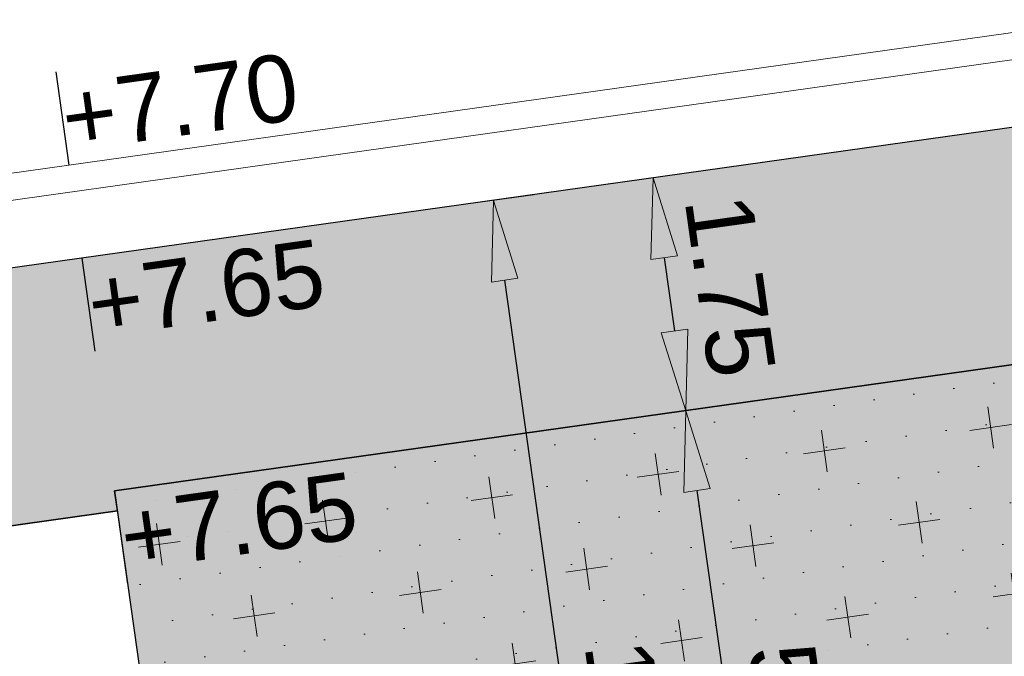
# Model space of a CAD drawing. Extents: x 98477 to 100410, y 398052 to 398969.
# Tile 191 of 256: x 98835.19 to 98842.52, y 398174.76 to 398179.5. Entities that reach past the tile are written whole.
import ezdxf
from ezdxf.enums import TextEntityAlignment as Align

# ---------------------------------------------------------------- set-up
doc = ezdxf.new("R2010")
doc.units = 0
doc.linetypes.add('AL-NUTSTRACE', pattern=[17, 5, -3.5, 0, -3.5, 5])
for name, color, linetype, lineweight in [('N-KO-kantbegrenzing grondwerk', 70, 'Continuous', 25), ('N-KO-kantverharding', 2, 'Continuous', 25), ("N-VH-arcering 'MAT' grijs 251", 251, 'Continuous', 18), ('N-VH-arcering halfverharding', 8, 'Continuous', 9), ('N-VH-arcering printbeton', 8, 'Continuous', 9), ('X-AL-hoogtelijn - Niv 1', 1, 'AL-HOOGTELIJN', 18), ('X-AL-maatvoering VERWERKT', 180, 'Continuous', 18), ('X-AL-nutstrace VERWERKT', 252, 'AL-NUTSTRACE', 18), ('X-AL-planthoogte VERWERKT', 180, 'Continuous', 25)]:
    doc.layers.add(name, color=color, linetype=linetype, lineweight=lineweight)
doc.layers.add('X-AL-contourlijnen', color=30, linetype='Continuous', plot=False)
doc.layers.add('X-AL-hulplijn', color=30, linetype='Continuous', plot=False)
doc.styles.add('CS Annotative', font='arial.ttf')
doc.styles.get("Standard").update_dxf_attribs({"font": 'txt.shx'})
doc.linetypes.add('AL-HOOGTELIJN', pattern='A,10,-1.5,["H",Standard,S=0.9,R=0,X=-0.3,Y=-0.45],-1.5,30', length=43)
doc.dimstyles.new('CS Annotative', dxfattribs={"dimtxt": 2.5, "dimasz": 3, "dimexe": 0.18, "dimexo": 0.0625, "dimgap": 1, "dimtad": 1, "dimzin": 3, "dimdsep": 46, "dimtxsty": 'CS Annotative', "dimblk": 'CS Dimensionpijl', "dimcen": 0, "dimse1": 1, "dimse2": 1, "dimclrd": 256, "dimclre": 256, "dimadec": 0, "dimazin": 0, "dimtm": 1e-09, "dimtfac": 1, "dimtdec": 0, "dimtofl": 0, "dimtmove": 1, "dimatfit": 1, "dimfxl": 1, "dimtfillclr": 256, "dimtolj": 1, "dimtzin": 3, "dimarcsym": 0})

# ---------------------------------------------------------------- blocks, each defined once
blk = doc.blocks.new('*U161')
at = {"layer": 'X-AL-hulplijn', "flags": 128}
blk.add_lwpolyline([(-0.04871058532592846, 0.3465938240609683), (0.04871058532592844, -0.3465938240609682)], dxfattribs=at)
at = {"layer": 'X-AL-planthoogte VERWERKT', "linetype": 'Continuous', "style": 'CS Annotative'}
blk.add_attdef('HOOGTE-RECHTS', text='', height=0.4999999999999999, rotation=172.0000000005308, dxfattribs=at).set_placement((-1.010860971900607e-11, -1.04677717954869e-11), align=Align.MIDDLE_LEFT)
blk = doc.blocks.new('CS Dimensionpijl')
h = blk.add_hatch(color=256)
h.dxf.hatch_style = 1
h.paths.add_polyline_path([(-1, -0.1666666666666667), (0, 0), (-1, 0.1666666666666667)])
at = {"flags": 128}
blk.add_lwpolyline([(0, 0.5), (0, -0.5)], dxfattribs=at)
blk.add_lwpolyline([(-1, -0.1666666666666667), (0, 0), (-1, 0.1666666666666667)], close=True, dxfattribs=at)
blk = doc.blocks.new('*D930')
at = {"layer": 'X-AL-maatvoering VERWERKT', "linetype": 'Continuous', "lineweight": -2, "transparency": 16777216}
blk.add_line((98839.98406629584, 398177.7277790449), (98840.06061150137, 398177.1831316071), dxfattribs=at)
at = {"layer": 'X-AL-maatvoering VERWERKT', "lineweight": -2, "transparency": 16777216, "xscale": 0.6000000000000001, "yscale": 0.6000000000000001, "zscale": 0.6000000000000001}
for p, rotation in [((98839.90056243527, 398178.3219398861), 97.99999999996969), ((98840.14411536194, 398176.5889707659), 277.9999999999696)]:
    blk.add_blockref('CS Dimensionpijl', p, dxfattribs=dict(at, rotation=rotation))
at = {"layer": 'X-AL-maatvoering VERWERKT', "color": 0, "transparency": 16777216, "insert": (98840.47319457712, 398177.5188189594), "char_height": 0.5, "attachment_point": 5, "rotation": 277.9999999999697, "style": 'CS Annotative'}
blk.add_mtext('\\A1;1.75', dxfattribs=at)
blk = doc.blocks.new('*D931')
at = {"layer": 'X-AL-maatvoering VERWERKT', "linetype": 'Continuous', "lineweight": -2, "transparency": 16777216}
blk.add_line((98840.22761922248, 398175.9948099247), (98840.75647700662, 398172.23179126), dxfattribs=at)
at = {"layer": 'X-AL-maatvoering VERWERKT', "lineweight": -2, "transparency": 16777216, "xscale": 0.6000000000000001, "yscale": 0.6000000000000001, "zscale": 0.6000000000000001}
for p, rotation in [((98840.14411536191, 398176.5889707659), 97.99999999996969), ((98840.8399808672, 398171.6376304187), 277.9999999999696)]:
    blk.add_blockref('CS Dimensionpijl', p, dxfattribs=dict(at, rotation=rotation))
at = {"layer": 'X-AL-maatvoering VERWERKT', "color": 0, "transparency": 16777216, "insert": (98840.94290379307, 398174.1766642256), "char_height": 0.5, "attachment_point": 5, "rotation": 277.9999999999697, "style": 'CS Annotative'}
blk.add_mtext('\\A1;5.00', dxfattribs=at)
blk = doc.blocks.new('*D1140')
at = {"layer": 'X-AL-maatvoering VERWERKT', "linetype": 'Continuous', "lineweight": -2, "transparency": 16777216}
blk.add_line((98838.79574461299, 398177.5607713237), (98840.85550650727, 398162.9048039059), dxfattribs=at)
at = {"layer": 'X-AL-maatvoering VERWERKT', "lineweight": -2, "transparency": 16777216, "xscale": 0.6000000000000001, "yscale": 0.6000000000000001, "zscale": 0.6000000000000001}
for p, rotation in [((98838.71224075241, 398178.1549321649), 98.00000000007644), ((98840.93901036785, 398162.3106430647), 278.0000000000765)]:
    blk.add_blockref('CS Dimensionpijl', p, dxfattribs=dict(at, rotation=rotation))
at = {"layer": 'X-AL-maatvoering VERWERKT', "color": 0, "transparency": 16777216, "insert": (98839.75458211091, 398174.0096565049), "char_height": 0.5, "attachment_point": 5, "rotation": 278.0000000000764, "style": 'CS Annotative'}
blk.add_mtext('\\A1;16.00', dxfattribs=at)

msp = doc.modelspace()

# ---------------------------------------------------------------- hatches: boundary and pattern name
at = {"layer": "N-VH-arcering 'MAT' grijs 251"}
h = msp.add_hatch(color=256, dxfattribs=at)
h.dxf.hatch_style = 1
edge = h.paths.add_edge_path()
edge.add_line((98801.70985258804, 398275.5025756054), (98759.07881222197, 398269.5111736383))
edge.add_arc((98758.55691309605, 398273.2246788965), 3.749999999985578, 188.0000000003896, 277.9999999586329, ccw=False)
edge.add_line((98754.84340783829, 398272.7027797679), (98754.7320693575, 398273.4949942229))
edge.add_arc((98759.43584268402, 398274.1560664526), 4.75000000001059, 98.00000000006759, 188.0000000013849, ccw=False)
edge.add_line((98758.77477045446, 398278.859839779), (98802.64364589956, 398285.0252081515))
edge.add_arc((98800.79960231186, 398298.1462600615), 13.24999999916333, 278.0000000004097, 315.3695932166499)
edge.add_arc((98814.32101528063, 398284.7981743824), 5.750000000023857, 97.99999999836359, 135.3695932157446, ccw=False)
edge.add_line((98813.52076995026, 398290.4922157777), (98817.94515990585, 398291.114023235))
edge.add_arc((98818.74540523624, 398285.4199818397), 5.750000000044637, 8.00000000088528, 97.99999999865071, ccw=False)
edge.add_line((98824.43944663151, 398286.2202271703), (98832.12180180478, 398231.5574297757))
edge.add_arc((98824.4472242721, 398230.4788382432), 7.74999999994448, -36.90337989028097, 8.000000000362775, ccw=False)
edge.add_line((98830.64450586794, 398225.8252159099), (98822.02531955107, 398214.3469478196))
edge.add_arc((98828.62242576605, 398209.3930917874), 8.249999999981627, 143.0966201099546, 188.000000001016)
edge.add_line((98820.45271419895, 398208.2449137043), (98820.95212056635, 398204.6914527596))
edge.add_line((98820.95212056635, 398204.6914527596), (98824.98814049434, 398175.9736787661))
edge.add_line((98824.98814049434, 398175.9736787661), (98826.34507822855, 398166.3185650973))
edge.add_arc((98829.56344945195, 398166.7708776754), 3.249999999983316, 187.9999999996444, 277.9999999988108)
edge.add_line((98830.01576203, 398163.552506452), (98845.49611657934, 398165.7281284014))
edge.add_line((98845.49611657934, 398165.7281284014), (98850.05134969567, 398166.3683246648))
edge.add_line((98850.05134969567, 398166.3683246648), (98871.26042709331, 398169.349066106))
edge.add_line((98871.26042709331, 398169.349066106), (98879.77673248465, 398170.5459547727))
edge.add_line((98879.77673248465, 398170.5459547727), (98895.91810200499, 398172.8144763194))
edge.add_line((98895.91810200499, 398172.8144763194), (98895.01347684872, 398179.2512187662))
edge.add_line((98895.01347684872, 398179.2512187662), (98835.84495974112, 398170.9356259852))
edge.add_arc((98835.18388751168, 398175.6393993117), 4.749999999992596, 188.0000000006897, 277.9999999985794, ccw=False)
edge.add_line((98830.48011418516, 398174.9783270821), (98825.97718274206, 398207.0183491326))
edge.add_arc((98833.65176027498, 398208.096940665), 7.750000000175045, 143.0966201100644, 188.0000000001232, ccw=False)
edge.add_line((98827.4544786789, 398212.7505629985), (98836.07366499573, 398224.2288310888))
edge.add_arc((98829.47655878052, 398229.1826871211), 8.250000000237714, 323.096620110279, 367.9999999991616)
edge.add_line((98837.64627034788, 398230.3308652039), (98837.34238794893, 398232.4931008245))
edge.add_line((98837.34238794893, 398232.4931008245), (98837.34238780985, 398232.493100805))
edge.add_line((98837.34238780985, 398232.493100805), (98829.68786739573, 398286.9578446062))
edge.add_arc((98835.38190879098, 398287.7580899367), 5.749999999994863, 97.99999999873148, 188.0000000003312, ccw=False)
edge.add_line((98834.58166346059, 398293.452131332), (98882.50500414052, 398300.1873176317))
edge.add_arc((98883.61838894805, 398292.2651730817), 8.000000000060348, 11.632034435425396, 97.9999999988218, ccw=False)
edge.add_line((98891.45409032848, 398293.8781776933), (98890.9995, 398296.0865))
edge.add_line((98890.9995, 398296.0865), (98889.023, 398305.688))
edge.add_line((98889.023, 398305.688), (98888.557, 398307.974))
edge.add_line((98888.557, 398307.974), (98887.38477368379, 398314.7597044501))
edge.add_arc((98879.50153614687, 398313.3978799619), 8.00000000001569, -82.00000000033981, 9.801079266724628, ccw=False)
edge.add_line((98880.6149209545, 398305.475735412), (98872.94460748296, 398304.3977431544))
edge.add_arc((98872.42270835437, 398308.1112484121), 3.749999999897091, 189.4265010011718, 278.00000000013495, ccw=False)
edge.add_arc((92946.7354543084, 397324.3039467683), 6003.049999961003, 9.42650100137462, 10.61166010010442)
edge.add_line((98847.1206531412, 398429.7738954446), (98842.31285519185, 398429.0982035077))
edge.add_arc((92946.7354539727, 397324.3039467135), 5998.200000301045, 9.428546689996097, 10.613773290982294, ccw=False)
edge.add_arc((98860.08948650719, 398306.4687901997), 3.840166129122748, -81.43407539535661, 6.657381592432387, ccw=False)
edge.add_line((98860.66146879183, 398302.6714605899), (98847.18483033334, 398300.7774425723))
edge.add_line((98847.18483033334, 398300.7774425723), (98842.62959721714, 398300.1372463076))
edge.add_line((98842.62959721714, 398300.1372463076), (98820.15051205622, 398296.9780169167))
edge.add_arc((98819.35026672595, 398302.672058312), 5.749999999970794, 187.9999999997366, 277.99999999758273, ccw=False)
edge.add_line((98813.65622533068, 398301.8718129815), (98812.30624625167, 398311.4774132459))
edge.add_line((98812.30624625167, 398311.4774132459), (98811.1093575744, 398319.9937186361))
edge.add_line((98811.1093575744, 398319.9937186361), (98809.24443803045, 398333.2633107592))
edge.add_line((98809.24443803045, 398333.2633107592), (98808.67382831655, 398337.3234098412))
edge.add_line((98808.67382831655, 398337.3234098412), (98807.71353391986, 398344.1562595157))
edge.add_line((98807.71353391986, 398344.1562595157), (98807.70657526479, 398344.2057729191))
edge.add_line((98807.70657526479, 398344.2057729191), (98811.66764753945, 398344.7624653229))
edge.add_line((98811.66764753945, 398344.7624653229), (98829.49247277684, 398347.2675811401))
edge.add_line((98829.49247277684, 398347.2675811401), (98831.96814294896, 398347.6155138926))
edge.add_line((98831.96814294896, 398347.6155138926), (98831.06351779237, 398354.0522563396))
edge.add_line((98831.06351779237, 398354.0522563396), (98828.58784762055, 398353.704323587))
edge.add_line((98828.58784762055, 398353.704323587), (98810.76302238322, 398351.1992077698))
edge.add_line((98810.76302238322, 398351.1992077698), (98806.80195010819, 398350.6425153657))
edge.add_line((98806.80195010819, 398350.6425153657), (98806.79499145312, 398350.6920287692))
edge.add_line((98806.79499145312, 398350.6920287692), (98805.14616655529, 398362.4240275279))
edge.add_line((98805.14616655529, 398362.4240275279), (98805.04836903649, 398363.119893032))
edge.add_line((98805.04836903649, 398363.119893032), (98803.99065346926, 398370.6459303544))
edge.add_line((98803.99065346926, 398370.6459303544), (98802.48758397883, 398381.3408254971))
edge.add_line((98802.48758397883, 398381.3408254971), (98801.4298684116, 398388.8668628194))
edge.add_line((98801.4298684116, 398388.8668628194), (98799.92679892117, 398399.561757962))
edge.add_line((98799.92679892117, 398399.561757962), (98798.86908335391, 398407.0877952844))
edge.add_line((98798.86908335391, 398407.0877952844), (98797.36601386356, 398417.7826904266))
edge.add_line((98797.36601386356, 398417.7826904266), (98796.79540414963, 398421.8427895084))
edge.add_line((98796.79540414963, 398421.8427895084), (98795.88382033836, 398428.3290453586))
edge.add_line((98795.88382033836, 398428.3290453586), (98795.87686168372, 398428.3785587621))
edge.add_line((98795.87686168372, 398428.3785587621), (98799.83793395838, 398428.9352511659))
edge.add_line((98799.83793395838, 398428.9352511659), (98817.66275919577, 398431.4403669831))
edge.add_line((98817.66275919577, 398431.4403669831), (98820.13842936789, 398431.7882997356))
edge.add_line((98820.13842936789, 398431.7882997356), (98819.2338042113, 398438.2250421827))
edge.add_line((98819.2338042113, 398438.2250421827), (98816.75813403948, 398437.87710943))
edge.add_line((98816.75813403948, 398437.87710943), (98798.93330880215, 398435.3719936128))
edge.add_line((98798.93330880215, 398435.3719936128), (98794.9722365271, 398434.8153012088))
edge.add_line((98794.9722365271, 398434.8153012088), (98794.96527787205, 398434.8648146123))
edge.add_line((98794.96527787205, 398434.8648146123), (98793.37870452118, 398446.1538705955))
edge.add_line((98793.37870452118, 398446.1538705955), (98792.73850825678, 398450.7091037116))
edge.add_line((98792.73850825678, 398450.7091037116), (98789.33816684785, 398474.9037900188))
edge.add_line((98789.33816684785, 398474.9037900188), (98783.89169246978, 398474.1383379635))
edge.add_line((98783.89169246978, 398474.1383379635), (98786.76317609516, 398453.7066703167))
edge.add_arc((98782.05940276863, 398453.0455980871), 4.750000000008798, -82.0000000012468, 7.999999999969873, ccw=False)
edge.add_line((98782.72047499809, 398448.3418247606), (98773.11487473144, 398446.9918456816))
edge.add_line((98773.11487473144, 398446.9918456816), (98764.5985693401, 398445.7949570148))
edge.add_line((98764.5985693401, 398445.7949570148), (98743.40683266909, 398442.8166526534))
edge.add_line((98743.40683266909, 398442.8166526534), (98734.89052727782, 398441.6197639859))
edge.add_line((98734.89052727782, 398441.6197639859), (98611.80020633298, 398424.3205475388))
edge.add_line((98611.80020633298, 398424.3205475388), (98607.65702311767, 398453.8008279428))
edge.add_arc((98611.6373665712, 398454.1216500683), 3.993251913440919, 101.39182936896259, 184.6081706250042, ccw=False)
edge.add_line((98610.84862924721, 398458.0362323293), (98611.83889731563, 398458.1754054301))
edge.add_line((98611.83889731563, 398458.1754054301), (98639.5664032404, 398462.0722522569))
edge.add_line((98639.5664032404, 398462.0722522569), (98641.54693937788, 398462.3505984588))
edge.add_line((98641.54693937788, 398462.3505984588), (98659.37176461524, 398464.8557142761))
edge.add_line((98659.37176461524, 398464.8557142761), (98661.84743478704, 398465.2036470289))
edge.add_line((98661.84743478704, 398465.2036470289), (98660.94280963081, 398471.6403894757))
edge.add_line((98660.94280963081, 398471.6403894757), (98649.90132066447, 398470.0886093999))
edge.add_line((98649.90132066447, 398470.0886093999), (98624.64948491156, 398466.5396953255))
edge.add_line((98624.64948491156, 398466.5396953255), (98622.66894877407, 398466.2613491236))
edge.add_line((98622.66894877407, 398466.2613491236), (98604.84412353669, 398463.7562333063))
edge.add_line((98604.84412353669, 398463.7562333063), (98602.86358739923, 398463.4778871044))
edge.add_line((98602.86358739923, 398463.4778871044), (98594.9414428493, 398462.3645022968))
edge.add_line((98594.9414428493, 398462.3645022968), (98576.27488975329, 398459.7410893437))
edge.add_line((98576.27488975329, 398459.7410893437), (98577.17951490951, 398453.3043468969))
edge.add_line((98577.17951490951, 398453.3043468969), (98578.1697829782, 398453.4435199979))
edge.add_line((98578.1697829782, 398453.4435199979), (98598.47059208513, 398456.2943364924))
edge.add_arc((98598.79151287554, 398452.3139562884), 3.993296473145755, 11.424909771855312, 94.60953932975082, ccw=False)
edge.add_line((98602.70568277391, 398453.1049624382), (98606.84886598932, 398423.6246820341))
edge.add_line((98606.84886598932, 398423.6246820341), (98548.81915716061, 398415.4691383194))
edge.add_arc((98548.15808493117, 398420.172911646), 4.750000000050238, 188.0000000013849, 277.99999999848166, ccw=False)
edge.add_line((98543.45431160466, 398419.5118394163), (98539.76818545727, 398445.7399897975))
edge.add_line((98539.76818545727, 398445.7399897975), (98538.97597100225, 398445.6286513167))
edge.add_line((98538.97597100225, 398445.6286513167), (98538.73241807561, 398447.361620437))
edge.add_line((98538.73241807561, 398447.361620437), (98534.77134580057, 398446.8049280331))
edge.add_line((98534.77134580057, 398446.8049280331), (98536.52992450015, 398434.2919904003))
edge.add_line((98536.52992450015, 398434.2919904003), (98537.17012076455, 398429.7367572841))
edge.add_line((98537.17012076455, 398429.7367572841), (98538.39484405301, 398421.0223982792))
edge.add_line((98538.39484405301, 398421.0223982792), (98539.03504031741, 398416.467165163))
edge.add_line((98539.03504031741, 398416.467165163), (98541.02521566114, 398402.30633178))
edge.add_line((98541.02521566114, 398402.30633178), (98541.66541192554, 398397.7510986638))
edge.add_line((98541.66541192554, 398397.7510986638), (98543.65558726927, 398383.5902652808))
edge.add_line((98543.65558726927, 398383.5902652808), (98544.29578353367, 398379.0350321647))
edge.add_line((98544.29578353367, 398379.0350321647), (98545.60401068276, 398369.7265123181))
edge.add_arc((98543.87104156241, 398369.4829593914), 1.750000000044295, -82.00000000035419, 7.99999999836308, ccw=False)
edge.add_line((98544.11459448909, 398367.7499902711), (98522.47723718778, 398364.7090580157))
edge.add_line((98522.47723718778, 398364.7090580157), (98523.21485462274, 398359.4606372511))
edge.add_line((98523.21485462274, 398359.4606372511), (98545.05026553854, 398362.5294041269))
edge.add_line((98545.05026553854, 398362.5294041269), (98549.60549865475, 398363.1696003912))
edge.add_line((98549.60549865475, 398363.1696003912), (98564.16243926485, 398365.2154449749))
edge.add_arc((98564.82351149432, 398360.5116716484), 4.749999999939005, 8.000000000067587, 97.99999999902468, ccw=False)
edge.add_line((98569.5272848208, 398361.172743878), (98576.49985717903, 398311.5603136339))
edge.add_arc((98571.7960838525, 398310.8992414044), 4.749999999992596, -82.0000000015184, 7.999999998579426, ccw=False)
edge.add_line((98572.45715608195, 398306.1954680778), (98563.84182388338, 398304.9846620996))
edge.add_line((98563.84182388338, 398304.9846620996), (98559.28659076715, 398304.3444658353))
edge.add_line((98559.28659076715, 398304.3444658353), (98541.0161448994, 398301.7767221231))
edge.add_line((98541.0161448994, 398301.7767221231), (98541.7537623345, 398296.5283013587))
edge.add_line((98541.7537623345, 398296.5283013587), (98553.88454617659, 398298.2331718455))
edge.add_arc((98554.12809910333, 398296.5002027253), 1.749999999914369, 7.999999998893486, 98.0000000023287, ccw=False)
edge.add_line((98555.86106822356, 398296.7437556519), (98557.35022040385, 398286.1478873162))
edge.add_line((98557.35022040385, 398286.1478873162), (98557.99041666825, 398281.5926542))
edge.add_line((98557.99041666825, 398281.5926542), (98560.13368242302, 398266.3425259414))
edge.add_line((98560.13368242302, 398266.3425259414), (98560.77387868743, 398261.7872928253))
edge.add_line((98560.77387868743, 398261.7872928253), (98562.9171444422, 398246.5371645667))
edge.add_line((98562.9171444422, 398246.5371645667), (98563.5573407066, 398241.9819314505))
edge.add_line((98563.5573407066, 398241.9819314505), (98565.70060646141, 398226.7318031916))
edge.add_line((98565.70060646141, 398226.7318031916), (98566.34080272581, 398222.1765700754))
edge.add_line((98566.34080272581, 398222.1765700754), (98567.56552601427, 398213.4622110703))
edge.add_line((98567.56552601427, 398213.4622110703), (98568.20572227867, 398208.9069779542))
edge.add_line((98568.20572227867, 398208.9069779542), (98576.53105717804, 398149.6691420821))
edge.add_line((98576.53105717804, 398149.6691420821), (98576.55610833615, 398149.4908938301))
edge.add_line((98576.55610833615, 398149.4908938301), (98535.4599834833, 398143.7152101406))
edge.add_line((98535.4599834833, 398143.7152101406), (98536.3465161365, 398137.4072025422))
edge.add_line((98536.3465161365, 398137.4072025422), (98537.33678420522, 398137.5463756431))
edge.add_line((98537.33678420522, 398137.5463756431), (98577.44264098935, 398143.1828862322))
edge.add_line((98577.44264098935, 398143.1828862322), (98578.76478544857, 398133.7753395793))
edge.add_line((98578.76478544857, 398133.7753395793), (98538.65892866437, 398128.1388289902))
edge.add_line((98538.65892866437, 398128.1388289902), (98537.66866059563, 398127.9996558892))
edge.add_line((98537.66866059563, 398127.9996558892), (98538.57328575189, 398121.5629134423))
edge.add_line((98538.57328575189, 398121.5629134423), (98579.66941060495, 398127.3385971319))
edge.add_line((98579.66941060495, 398127.3385971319), (98579.67636925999, 398127.2890837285))
edge.add_line((98579.67636925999, 398127.2890837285), (98580.7660946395, 398119.5352847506))
edge.add_line((98580.7660946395, 398119.5352847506), (98582.57534495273, 398106.6617998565))
edge.add_line((98582.57534495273, 398106.6617998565), (98583.06245080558, 398103.1958616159))
edge.add_line((98583.06245080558, 398103.1958616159), (98584.87170111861, 398090.3223767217))
edge.add_line((98584.87170111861, 398090.3223767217), (98585.35880697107, 398086.8564384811))
edge.add_line((98585.35880697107, 398086.8564384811), (98587.16805728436, 398073.9829535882))
edge.add_line((98587.16805728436, 398073.9829535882), (98588.14928671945, 398067.0011433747))
edge.add_arc((98585.92118356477, 398066.6880038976), 2.249999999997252, -71.05267843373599, 7.999999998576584, ccw=False)
edge.add_line((98586.6517556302, 398064.5599145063), (98587.08769329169, 398064.7095716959))
edge.add_line((98587.08769329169, 398064.7095716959), (98595.76511800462, 398067.6885274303))
edge.add_line((98595.76511800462, 398067.6885274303), (98596.09256923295, 398067.8009412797))
edge.add_arc((98595.36199716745, 398069.9290306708), 2.249999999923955, 187.9999999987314, 288.947321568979, ccw=False)
edge.add_line((98593.13389401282, 398069.6158911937), (98582.46560133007, 398145.5247379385))
edge.add_arc((98587.16937465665, 398146.1858101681), 4.750000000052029, 98.00000000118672, 187.9999999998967, ccw=False)
edge.add_line((98586.50830242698, 398150.8895834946), (98609.06670264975, 398154.0599598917))
edge.add_line((98609.06670264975, 398154.0599598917), (98621.30783352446, 398156.2004915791))
edge.add_line((98621.30783352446, 398156.2004915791), (98618.71337939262, 398174.6609919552))
edge.add_line((98618.71337939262, 398174.6609919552), (98600.88855415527, 398172.155876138))
edge.add_line((98600.88855415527, 398172.155876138), (98602.70587460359, 398159.2249692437))
edge.add_line((98602.70587460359, 398159.2249692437), (98585.67326382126, 398156.8311919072))
edge.add_arc((98585.08617653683, 398161.633146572), 4.837710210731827, 189.0296070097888, 276.97039299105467, ccw=False)
edge.add_line((98580.30841826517, 398160.8738930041), (98573.6350680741, 398208.3572469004))
edge.add_line((98573.6350680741, 398208.3572469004), (98572.71652560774, 398214.8930161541))
edge.add_line((98572.71652560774, 398214.8930161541), (98570.01656744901, 398234.1042166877))
edge.add_line((98570.01656744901, 398234.1042166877), (98569.09802498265, 398240.6399859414))
edge.add_line((98569.09802498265, 398240.6399859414), (98568.63179509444, 398243.9573839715))
edge.add_line((98568.63179509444, 398243.9573839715), (98568.16556520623, 398247.2747820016))
edge.add_arc((98572.86933853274, 398247.9358542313), 4.74999999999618, 98.00000000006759, 188.0000000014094, ccw=False)
edge.add_line((98572.20826630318, 398252.6396275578), (98597.85620928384, 398256.2442108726))
edge.add_line((98597.85620928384, 398256.2442108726), (98604.39197853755, 398257.1627533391))
edge.add_line((98604.39197853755, 398257.1627533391), (98619.64210679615, 398259.3060190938))
edge.add_line((98619.64210679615, 398259.3060190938), (98626.17787604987, 398260.2245615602))
edge.add_line((98626.17787604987, 398260.2245615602), (98639.44746817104, 398262.089481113))
edge.add_line((98639.44746817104, 398262.089481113), (98639.4969815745, 398262.096439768))
edge.add_line((98639.4969815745, 398262.096439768), (98640.05367397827, 398258.1353674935))
edge.add_line((98640.05367397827, 398258.1353674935), (98641.8629242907, 398245.2618825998))
edge.add_line((98641.8629242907, 398245.2618825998), (98642.14127049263, 398243.2813464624))
edge.add_line((98642.14127049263, 398243.2813464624), (98643.25465530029, 398235.3592019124))
edge.add_line((98643.25465530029, 398235.3592019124), (98644.5767997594, 398225.9516552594))
edge.add_line((98644.5767997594, 398225.9516552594), (98646.03811731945, 398215.5538405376))
edge.add_line((98646.03811731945, 398215.5538405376), (98646.38605007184, 398213.0781703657))
edge.add_line((98646.38605007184, 398213.0781703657), (98652.82279251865, 398213.9827955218))
edge.add_line((98652.82279251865, 398213.9827955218), (98652.47485976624, 398216.4584656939))
edge.add_line((98652.47485976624, 398216.4584656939), (98651.70940771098, 398221.904940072))
edge.add_line((98651.70940771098, 398221.904940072), (98651.43106150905, 398223.8854762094))
edge.add_line((98651.43106150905, 398223.8854762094), (98649.62181119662, 398236.758961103))
edge.add_line((98649.62181119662, 398236.758961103), (98649.34346499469, 398238.7394972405))
edge.add_line((98649.34346499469, 398238.7394972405), (98646.49041642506, 398259.0399926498))
edge.add_line((98646.49041642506, 398259.0399926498), (98645.93372402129, 398263.0010649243))
edge.add_line((98645.93372402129, 398263.0010649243), (98645.98323742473, 398263.0080235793))
edge.add_line((98645.98323742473, 398263.0080235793), (98654.39783815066, 398264.1906185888))
edge.add_line((98654.39783815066, 398264.1906185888), (98722.62535253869, 398273.7793704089))
edge.add_line((98722.62535253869, 398273.7793704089), (98731.14165792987, 398274.9762590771))
edge.add_line((98731.14165792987, 398274.9762590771), (98743.97026282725, 398276.7792019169))
edge.add_arc((98744.55735011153, 398271.9772472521), 4.837710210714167, 9.02960700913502, 96.9703929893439, ccw=False)
edge.add_line((98749.33510838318, 398272.73650082), (98750.7268393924, 398262.8338201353))
edge.add_line((98750.7268393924, 398262.8338201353), (98752.41029510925, 398263.0704144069))
edge.add_line((98752.41029510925, 398263.0704144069), (98756.96552822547, 398263.7106106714))
edge.add_line((98756.96552822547, 398263.7106106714), (98772.21565648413, 398265.8538764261))
edge.add_line((98772.21565648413, 398265.8538764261), (98776.77088960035, 398266.4940726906))
edge.add_line((98776.77088960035, 398266.4940726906), (98795.98209013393, 398269.1940308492))
edge.add_line((98795.98209013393, 398269.1940308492), (98800.53732325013, 398269.8342271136))
edge.add_line((98800.53732325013, 398269.8342271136), (98802.46834598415, 398270.1056146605))
edge.add_line((98802.46834598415, 398270.1056146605), (98801.70985258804, 398275.5025756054))
edge = h.paths.add_edge_path(flags=16)
edge.add_line((98744.0622075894, 398333.4636472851), (98751.98435213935, 398334.5770320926))
edge.add_line((98751.98435213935, 398334.5770320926), (98753.96600319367, 398334.8555349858))
edge.add_line((98753.96600319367, 398334.8555349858), (98764.36270300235, 398336.316695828))
edge.add_line((98764.36270300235, 398336.316695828), (98764.36270299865, 398336.3166958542))
edge.add_line((98764.36270299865, 398336.3166958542), (98766.34323913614, 398336.5950420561))
edge.add_line((98766.34323913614, 398336.5950420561), (98774.26538368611, 398337.7084268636))
edge.add_line((98774.26538368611, 398337.7084268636), (98774.24729118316, 398337.8371617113))
edge.add_line((98774.24729118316, 398337.8371617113), (98802.48973650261, 398341.8063785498))
edge.add_line((98802.48973650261, 398341.8063785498), (98803.0185942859, 398338.0433598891))
edge.add_line((98803.0185942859, 398338.0433598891), (98808.47417984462, 398299.2248515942))
edge.add_arc((98800.79960231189, 398298.1462600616), 7.750000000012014, -82.00000000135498, 8.000000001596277, ccw=False)
edge.add_line((98801.87819384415, 398290.4716825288), (98771.96746476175, 398286.2680036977))
edge.add_line((98771.96746476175, 398286.2680036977), (98767.41223164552, 398285.6278074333))
edge.add_line((98767.41223164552, 398285.6278074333), (98755.13290759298, 398283.9020609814))
edge.add_line((98755.13290759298, 398283.9020609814), (98746.61660220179, 398282.7051723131))
edge.add_line((98746.61660220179, 398282.7051723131), (98730.37620587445, 398280.4227334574))
edge.add_line((98730.37620587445, 398280.4227334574), (98721.85990048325, 398279.2258447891))
edge.add_line((98721.85990048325, 398279.2258447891), (98654.3282516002, 398269.7348904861))
edge.add_arc((98653.66717937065, 398274.4386638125), 4.749999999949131, 187.9999999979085, 277.9999999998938, ccw=False)
edge.add_line((98648.96340604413, 398273.7775915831), (98644.1340994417, 398308.1398935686))
edge.add_line((98644.1340994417, 398308.1398935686), (98642.93721077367, 398316.6561989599))
edge.add_line((98642.93721077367, 398316.6561989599), (98640.29988051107, 398335.4217788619))
edge.add_line((98640.29988051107, 398335.4217788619), (98638.12129075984, 398335.1155980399))
edge.add_line((98638.12129075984, 398335.1155980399), (98637.23004949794, 398334.990342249))
edge.add_line((98637.23004949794, 398334.990342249), (98635.05145974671, 398334.6841614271))
edge.add_line((98635.05145974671, 398334.6841614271), (98635.74036659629, 398329.7823344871))
edge.add_line((98635.74036659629, 398329.7823344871), (98636.93725526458, 398321.266029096))
edge.add_line((98636.93725526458, 398321.266029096), (98638.384655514, 398310.967241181))
edge.add_line((98638.384655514, 398310.967241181), (98639.02485177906, 398306.4120080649))
edge.add_line((98639.02485177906, 398306.4120080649), (98641.16811753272, 398291.1618798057))
edge.add_line((98641.16811753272, 398291.1618798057), (98642.36500620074, 398282.6455744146))
edge.add_line((98642.36500620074, 398282.6455744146), (98643.71498527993, 398273.0399741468))
edge.add_arc((98639.01121195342, 398272.3789019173), 4.749999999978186, -82.00000000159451, 7.999999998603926, ccw=False)
edge.add_line((98639.67228418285, 398267.6751285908), (98619.32227537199, 398264.8151213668))
edge.add_line((98619.32227537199, 398264.8151213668), (98614.27190822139, 398264.1053385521))
edge.add_line((98614.27190822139, 398264.1053385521), (98593.92189940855, 398261.2453313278))
edge.add_arc((98593.26082717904, 398265.9491046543), 4.750000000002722, 188.0000000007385, 277.9999999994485, ccw=False)
edge.add_line((98588.55705385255, 398265.2880324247), (98581.77932383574, 398313.5140873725))
edge.add_line((98581.77932383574, 398313.5140873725), (98580.58243516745, 398322.0303927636))
edge.add_line((98580.58243516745, 398322.0303927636), (98575.23122943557, 398360.1062000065))
edge.add_line((98575.23122943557, 398360.1062000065), (98574.59103317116, 398364.6614331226))
edge.add_line((98574.59103317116, 398364.6614331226), (98572.66348572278, 398378.3766458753))
edge.add_line((98572.66348572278, 398378.3766458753), (98571.18825085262, 398388.8734874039))
edge.add_line((98571.18825085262, 398388.8734874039), (98568.51612731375, 398407.8866343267))
edge.add_arc((98573.21990064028, 398408.5477065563), 4.750000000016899, 97.9999999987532, 188.0000000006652, ccw=False)
edge.add_line((98572.55882841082, 398413.2514798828), (98607.11918401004, 398418.1086211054))
edge.add_line((98607.11918401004, 398418.1086211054), (98607.61431804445, 398418.1782076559))
edge.add_line((98607.61431804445, 398418.1782076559), (98611.58353488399, 398389.9357623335))
edge.add_line((98611.58353488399, 398389.9357623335), (98611.454800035, 398389.9176698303))
edge.add_line((98611.454800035, 398389.9176698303), (98613.2640503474, 398377.0441849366))
edge.add_line((98613.2640503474, 398377.0441849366), (98613.33363689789, 398376.5490509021))
edge.add_line((98613.33363689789, 398376.5490509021), (98626.20712179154, 398378.3583012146))
edge.add_line((98626.20712179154, 398378.3583012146), (98628.18765792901, 398378.6366474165))
edge.add_line((98628.18765792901, 398378.6366474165), (98636.10980247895, 398379.7500322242))
edge.add_line((98636.10980247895, 398379.7500322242), (98648.36932117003, 398381.4729952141))
edge.add_line((98648.36932117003, 398381.4729952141), (98647.4646960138, 398387.9097376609))
edge.add_line((98647.4646960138, 398387.9097376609), (98634.59121112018, 398386.1004873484))
edge.add_line((98634.59121112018, 398386.1004873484), (98632.49184281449, 398385.8054403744))
edge.add_line((98632.49184281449, 398385.8054403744), (98619.73719008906, 398384.0128908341))
edge.add_line((98619.73719008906, 398384.0128908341), (98617.50908693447, 398383.6997513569))
edge.add_line((98617.50908693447, 398383.6997513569), (98612.56565838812, 398418.8740731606))
edge.add_line((98612.56565838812, 398418.8740731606), (98613.06079242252, 398418.943659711))
edge.add_line((98613.06079242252, 398418.943659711), (98667.57504960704, 398426.6051389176))
edge.add_line((98667.57504960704, 398426.6051389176), (98722.08930679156, 398434.2666181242))
edge.add_line((98722.08930679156, 398434.2666181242), (98726.14940587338, 398434.8372278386))
edge.add_line((98726.14940587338, 398434.8372278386), (98759.42241298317, 398439.51344403))
edge.add_line((98759.42241298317, 398439.51344403), (98763.48251206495, 398440.084053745))
edge.add_line((98763.48251206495, 398440.084053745), (98783.48592705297, 398442.8953503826))
edge.add_arc((98784.14699928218, 398438.191577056), 4.750000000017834, 8.000000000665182, 97.99999999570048, ccw=False)
edge.add_line((98788.85077260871, 398438.8526492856), (98795.6145853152, 398390.7256211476))
edge.add_arc((98790.91081198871, 398390.064548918), 4.749999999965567, -82.00000000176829, 8.000000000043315, ccw=False)
edge.add_line((98791.57188421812, 398385.3607755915), (98787.36324492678, 398384.7692899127))
edge.add_line((98787.36324492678, 398384.7692899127), (98774.48976003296, 398382.9600396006))
edge.add_line((98774.48976003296, 398382.9600396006), (98766.12199485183, 398381.7840268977))
edge.add_line((98766.12199485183, 398381.7840268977), (98766.07248144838, 398381.7770682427))
edge.add_line((98766.07248144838, 398381.7770682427), (98764.94517930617, 398389.7982395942))
edge.add_line((98764.94517930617, 398389.7982395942), (98762.09213076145, 398410.0987350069))
edge.add_line((98762.09213076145, 398410.0987350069), (98761.95295766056, 398411.0890030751))
edge.add_line((98761.95295766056, 398411.0890030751), (98755.5162152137, 398410.1843779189))
edge.add_line((98755.5162152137, 398410.1843779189), (98755.65538831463, 398409.1941098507))
edge.add_line((98755.65538831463, 398409.1941098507), (98758.50843688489, 398388.893614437))
edge.add_line((98758.50843688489, 398388.893614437), (98759.63573900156, 398380.8724430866))
edge.add_line((98759.63573900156, 398380.8724430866), (98759.5862255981, 398380.8654844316))
edge.add_line((98759.5862255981, 398380.8654844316), (98748.79230364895, 398379.3484976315))
edge.add_line((98748.79230364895, 398379.3484976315), (98744.23707053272, 398378.7083013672))
edge.add_line((98744.23707053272, 398378.7083013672), (98741.31577972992, 398378.2977407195))
edge.add_line((98741.31577972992, 398378.2977407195), (98735.86930535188, 398377.532288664))
edge.add_line((98735.86930535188, 398377.532288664), (98732.94801454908, 398377.1217280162))
edge.add_line((98732.94801454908, 398377.1217280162), (98728.39278143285, 398376.4815317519))
edge.add_line((98728.39278143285, 398376.4815317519), (98718.31915239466, 398375.0657755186))
edge.add_arc((98720.44154218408, 398359.9641874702), 15.25000000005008, 97.9999999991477, 128.0000000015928)
edge.add_line((98711.052704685, 398371.9813514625), (98707.24934533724, 398369.0098414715))
edge.add_line((98707.24934533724, 398369.0098414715), (98710.51235115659, 398364.8333844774))
edge.add_line((98710.51235115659, 398364.8333844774), (98713.62044188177, 398367.261691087))
edge.add_arc((98721.25410813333, 398357.3241039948), 12.53110121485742, 99.37790491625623, 127.53006232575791, ccw=False)
edge.add_line((98719.21222162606, 398369.6877279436), (98728.55711414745, 398371.001066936))
edge.add_line((98728.55711414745, 398371.001066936), (98733.11234726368, 398371.6412632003))
edge.add_line((98733.11234726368, 398371.6412632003), (98743.90626921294, 398373.1582500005))
edge.add_line((98743.90626921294, 398373.1582500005), (98752.42257460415, 398374.3551386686))
edge.add_line((98752.42257460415, 398374.3551386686), (98763.21649655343, 398375.8721254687))
edge.add_line((98763.21649655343, 398375.8721254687), (98767.77172966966, 398376.512321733))
edge.add_line((98767.77172966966, 398376.512321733), (98793.32064568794, 398380.102987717))
edge.add_arc((98793.7681908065, 398376.2908113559), 3.838357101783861, 9.304190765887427, 96.69580920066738, ccw=False)
edge.add_line((98797.55605007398, 398376.9113815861), (98799.60189465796, 398362.3544409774))
edge.add_line((98799.60189465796, 398362.3544409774), (98801.64078058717, 398347.8470137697))
edge.add_line((98801.64078058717, 398347.8470137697), (98801.71036713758, 398347.3518797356))
edge.add_line((98801.71036713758, 398347.3518797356), (98773.46792181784, 398343.3826628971))
edge.add_line((98773.46792181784, 398343.3826628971), (98773.36075853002, 398344.1451693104))
edge.add_line((98773.36075853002, 398344.1451693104), (98770.8850883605, 398343.7972365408))
edge.add_line((98770.8850883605, 398343.7972365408), (98758.01160346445, 398341.9879862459))
edge.add_line((98758.01160346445, 398341.9879862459), (98756.03106732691, 398341.7096400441))
edge.add_line((98756.03106732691, 398341.7096400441), (98743.15758242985, 398339.900389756))
edge.add_line((98743.15758242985, 398339.900389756), (98743.15758243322, 398339.9003897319))
edge.add_line((98743.15758243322, 398339.9003897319), (98742.16731436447, 398339.761216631))
edge.add_line((98742.16731436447, 398339.761216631), (98743.07193952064, 398333.3244741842))
edge.add_line((98743.07193952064, 398333.3244741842), (98744.0622075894, 398333.4636472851))
edge = h.paths.add_edge_path(flags=16)
edge.add_line((98545.99047331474, 398402.9031704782), (98545.73996173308, 398404.6856530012))
edge.add_arc((98550.44373505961, 398405.3467252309), 4.750000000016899, 98.00000000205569, 188.0000000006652, ccw=False)
edge.add_line((98549.78266282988, 398410.0504985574), (98557.70480737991, 398411.1638833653))
edge.add_arc((98558.36587960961, 398406.4601100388), 4.750000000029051, 8.000000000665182, 98.00000000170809, ccw=False)
edge.add_line((98563.06965293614, 398407.1211822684), (98563.35495779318, 398405.0911327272))
edge.add_line((98563.35495779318, 398405.0911327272), (98565.09462155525, 398392.7127818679))
edge.add_line((98565.09462155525, 398392.7127818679), (98565.44255430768, 398390.237111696))
edge.add_line((98565.44255430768, 398390.237111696), (98567.18221806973, 398377.8587608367))
edge.add_line((98567.18221806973, 398377.8587608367), (98567.46752292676, 398375.8287112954))
edge.add_arc((98562.76374960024, 398375.1676390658), 4.749999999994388, -82.00000000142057, 7.9999999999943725, ccw=False)
edge.add_line((98563.42482182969, 398370.4638657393), (98555.50267727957, 398369.3504809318))
edge.add_arc((98554.84160505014, 398374.0542542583), 4.749999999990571, 187.9999999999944, 277.99999999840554, ccw=False)
edge.add_line((98550.13783172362, 398373.3931820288), (98549.88732014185, 398375.1756645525))
edge.add_line((98549.88732014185, 398375.1756645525), (98548.07806982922, 398388.0491494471))
edge.add_line((98548.07806982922, 398388.0491494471), (98547.79972362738, 398390.0296855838))
edge.add_line((98547.79972362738, 398390.0296855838), (98545.99047331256, 398402.9031704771))
edge = h.paths.add_edge_path(flags=16)
edge.add_line((98580.97427237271, 398279.7231952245), (98580.69592617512, 398281.7037313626))
edge.add_line((98580.69592617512, 398281.7037313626), (98579.23460861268, 398292.1015460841))
edge.add_line((98579.23460861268, 398292.1015460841), (98578.55961907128, 398296.9043462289))
edge.add_arc((98573.85584574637, 398296.2432739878), 4.750000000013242, 8.000000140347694, 98.00000000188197)
edge.add_line((98573.19477351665, 398300.9470473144), (98565.5697093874, 398299.8754144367))
edge.add_arc((98566.23078161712, 398295.1716411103), 4.749999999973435, 98.00000000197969, 186.1903587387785)
edge.add_line((98561.5084782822, 398294.6594387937), (98561.50613232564, 398294.659109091))
edge.add_line((98561.50613232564, 398294.659109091), (98563.66331539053, 398279.3099540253))
edge.add_line((98563.66331539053, 398279.3099540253), (98563.94166159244, 398277.329417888))
edge.add_line((98563.94166159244, 398277.329417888), (98566.09884465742, 398261.9802628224))
edge.add_line((98566.09884465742, 398261.9802628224), (98566.10119061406, 398261.980592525))
edge.add_arc((98570.78174201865, 398262.7898752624), 4.749999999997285, 189.8096412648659, 277.9999999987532)
edge.add_line((98571.4428142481, 398258.0861019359), (98579.06787837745, 398259.1577348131))
edge.add_arc((98578.406806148, 398263.8615081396), 4.749999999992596, 277.9999999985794, 367.9999999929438)
edge.add_line((98583.11057947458, 398264.5225803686), (98582.43558993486, 398269.325380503))
edge.add_line((98582.43558993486, 398269.325380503), (98580.97427237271, 398279.7231952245))
edge = h.paths.add_edge_path(flags=16)
edge.add_line((98615.08128089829, 398162.7819088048), (98614.48868373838, 398166.998456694))
edge.add_arc((98612.75571461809, 398166.7549037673), 1.749999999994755, 8.000000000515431, 98.00000000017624)
edge.add_line((98612.51216169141, 398168.4878728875), (98608.55108941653, 398167.9311804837))
edge.add_arc((98608.79464234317, 398166.1982113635), 1.749999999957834, 97.99999999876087, 188.000000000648)
edge.add_line((98607.06167322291, 398165.9546584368), (98607.65427038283, 398161.7381105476))
edge.add_arc((98609.38723950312, 398161.9816634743), 1.749999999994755, 188.0000000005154, 277.999999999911)
edge.add_line((98609.6307924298, 398160.248694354), (98613.59186470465, 398160.8053867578))
edge.add_arc((98613.348311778, 398162.5383558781), 1.749999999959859, 277.9999999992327, 368.0000000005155)
h = msp.add_hatch(color=256, dxfattribs=at)
h.dxf.hatch_style = 1
h.paths.add_polyline_path([(98848.76528018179, 398177.8005964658), (98835.89179528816, 398175.9913461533), (98836.58766079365, 398171.0400058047), (98849.46114568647, 398172.849256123)])
at = {"layer": 'N-VH-arcering halfverharding'}
h = msp.add_hatch(dxfattribs=at)
h.set_pattern_fill('CS-HALFVERHARDING', color=256)
h.set_pattern_definition([(8.00000000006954, (106814.1979388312, 479684.7794549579), (0.05727487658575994, 0.3109977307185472), [0, -0.3]), (8.00000000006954, (106814.1979388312, 479684.7794549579), (0.5319343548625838, 0.705900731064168), [0.3125, -0.9375]), (98.00000000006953, (106814.374414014, 479684.6464713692), (-0.705900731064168, 0.5319343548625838), [0.3125, -0.9375])])
h.paths.add_polyline_path([(98848.76528018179, 398177.8005964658), (98835.89179528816, 398175.9913461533), (98836.58766079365, 398171.0400058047), (98849.46114568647, 398172.849256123)])
at = {"layer": 'N-VH-arcering printbeton'}
h = msp.add_hatch(dxfattribs=at)
h.set_pattern_fill('CS-PRINTBETON', color=256)
h.set_pattern_definition([(45, (0, 0), (-0.3535533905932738, 0.3535533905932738), []), (45, (0.35, 0), (-0.3535533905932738, 0.3535533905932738), [0.5000000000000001, -0.2])])
edge = h.paths.add_edge_path()
edge.add_line((98867.27124001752, 398212.4634649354), (98867.06248036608, 398213.9488670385))
edge.add_line((98867.06248036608, 398213.9488670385), (98825.90205167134, 398208.1641460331))
edge.add_arc((98833.651760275, 398208.0969406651), 7.750000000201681, 179.5031442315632, 188.0000000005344)
edge.add_line((98825.97718274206, 398207.0183491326), (98830.46619687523, 398175.0773538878))
edge.add_line((98830.46619687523, 398175.0773538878), (98835.9126712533, 398175.842805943))
edge.add_line((98835.9126712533, 398175.842805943), (98835.89179528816, 398175.9913461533))
edge.add_line((98835.89179528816, 398175.9913461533), (98848.76528018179, 398177.8005964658))
edge.add_line((98848.76528018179, 398177.8005964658), (98848.78615614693, 398177.6520562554))
edge.add_line((98848.78615614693, 398177.6520562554), (98850.76669228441, 398177.9304024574))
edge.add_line((98850.76669228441, 398177.9304024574), (98850.74581631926, 398178.0789426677))
edge.add_line((98850.74581631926, 398178.0789426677), (98863.61930121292, 398179.8881929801))
edge.add_line((98863.61930121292, 398179.8881929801), (98863.64017717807, 398179.7396527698))
edge.add_line((98863.64017717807, 398179.7396527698), (98865.62071331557, 398180.0179989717))
edge.add_line((98865.62071331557, 398180.0179989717), (98865.59983735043, 398180.1665391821))
edge.add_line((98865.59983735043, 398180.1665391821), (98878.47332224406, 398181.9757894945))
edge.add_line((98878.47332224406, 398181.9757894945), (98878.49419820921, 398181.8272492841))
edge.add_line((98878.49419820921, 398181.8272492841), (98880.4747343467, 398182.1055954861))
edge.add_line((98880.4747343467, 398182.1055954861), (98880.45385838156, 398182.2541356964))
edge.add_line((98880.45385838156, 398182.2541356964), (98893.27782987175, 398184.0564273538))
edge.add_line((98893.27782987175, 398184.0564273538), (98893.03427694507, 398185.7893964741))
edge.add_line((98893.03427694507, 398185.7893964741), (98831.43960306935, 398177.1328295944))
edge.add_line((98831.43960306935, 398177.1328295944), (98827.26441004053, 398206.8408716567))
edge.add_line((98827.26441004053, 398206.8408716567), (98867.27124001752, 398212.4634649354))

# ---------------------------------------------------------------- linework, layer by layer
at = {"layer": 'N-KO-kantbegrenzing grondwerk', "flags": 128}
for points in [[(98893.27782987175, 398184.0564273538), (98893.03427694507, 398185.7893964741), (98831.43960306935, 398177.1328295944), (98827.26441004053, 398206.8408716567), (98867.27124001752, 398212.4634649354), (98867.06248036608, 398213.9488670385), (98825.90205167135, 398208.1641460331)], [(98835.9126712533, 398175.842805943), (98830.46619687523, 398175.0773538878)]]:
    msp.add_lwpolyline(points, dxfattribs=at)
at = {"layer": 'N-KO-kantverharding', "flags": 128}
msp.add_lwpolyline([(98881.14972388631, 398177.3027953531), (98879.16918774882, 398177.0244491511), (98878.47332224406, 398181.9757894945), (98865.59983735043, 398180.1665391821), (98866.29570285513, 398175.215198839), (98864.31516671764, 398174.9368526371), (98863.61930121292, 398179.8881929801), (98850.74581631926, 398178.0789426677), (98851.44168182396, 398173.1276023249), (98849.46114568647, 398172.849256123), (98848.76528018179, 398177.8005964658), (98835.89179528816, 398175.9913461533), (98836.58766079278, 398171.0400058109), (98835.84495974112, 398170.9356259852, -0.414213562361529), (98830.48011418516, 398174.9783270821), (98825.97718274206, 398207.0183491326, -0.1984741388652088), (98827.4544786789, 398212.7505629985), (98834.88264683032, 398222.6427387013)], format="xyb", dxfattribs=at)
at = {"layer": 'X-AL-contourlijnen', "flags": 128}
msp.add_lwpolyline([(98830.64450586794, 398225.8252159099), (98822.02531955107, 398214.3469478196, 0.198474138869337), (98820.45271419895, 398208.2449137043), (98820.95212056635, 398204.6914527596), (98824.98814049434, 398175.9736787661), (98826.34507822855, 398166.3185650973, 0.4142135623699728), (98830.01576203, 398163.552506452), (98845.49611657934, 398165.7281284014), (98850.05134969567, 398166.3683246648), (98871.26042709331, 398169.349066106), (98879.77673248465, 398170.5459547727), (98895.91810200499, 398172.8144763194), (98895.01347684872, 398179.2512187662), (98835.84495974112, 398170.9356259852, -0.414213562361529), (98830.48011418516, 398174.9783270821), (98825.97718274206, 398207.0183491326, -0.1984741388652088), (98827.4544786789, 398212.7505629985), (98836.07366499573, 398224.2288310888, 0.1984741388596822)], format="xyb", dxfattribs=at)
msp.add_lwpolyline([(98867.27124001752, 398212.4634649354), (98867.06248036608, 398213.9488670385), (98825.90205167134, 398208.1641460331, 0.03709152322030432), (98825.97718274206, 398207.0183491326), (98830.46619687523, 398175.0773538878), (98835.9126712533, 398175.842805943), (98835.89179528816, 398175.9913461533), (98848.76528018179, 398177.8005964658), (98848.78615614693, 398177.6520562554), (98850.76669228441, 398177.9304024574), (98850.74581631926, 398178.0789426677), (98863.61930121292, 398179.8881929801), (98863.64017717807, 398179.7396527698), (98865.62071331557, 398180.0179989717), (98865.59983735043, 398180.1665391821), (98878.47332224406, 398181.9757894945), (98878.49419820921, 398181.8272492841), (98880.4747343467, 398182.1055954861), (98880.45385838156, 398182.2541356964), (98893.27782987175, 398184.0564273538), (98893.03427694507, 398185.7893964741), (98831.43960306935, 398177.1328295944), (98827.26441004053, 398206.8408716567)], format="xyb", close=True, dxfattribs=at)
msp.add_lwpolyline([(98848.76528018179, 398177.8005964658), (98835.89179528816, 398175.9913461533), (98836.58766079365, 398171.0400058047), (98849.46114568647, 398172.849256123)], close=True, dxfattribs=at)
at = {"layer": 'X-AL-hoogtelijn - Niv 1', "flags": 128}
for points in [[(98880.19023230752, 398184.4891975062), (98876.15421237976, 398213.2069714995), (98827.82913062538, 398206.4153241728), (98831.86515055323, 398177.6975501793)], [(98879.96434407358, 398184.6594164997), (98875.98399338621, 398212.9810832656), (98828.05501885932, 398206.2451051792), (98832.03536954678, 398177.9234384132)]]:
    msp.add_lwpolyline(points, close=True, dxfattribs=at)
at = {"layer": 'X-AL-nutstrace VERWERKT', "const_width": 1.5, "flags": 128}
msp.add_lwpolyline([(98894.77259908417, 398185.2763310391), (98830.8012818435, 398176.2857487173), (98826.41732916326, 398207.4791928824), (98867.1668601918, 398213.206165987)], dxfattribs=at)

# ---------------------------------------------------------------- block references
at = {"layer": 'X-AL-planthoogte VERWERKT'}
ref = msp.add_blockref('*U161', (98835.50211060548, 398178.7640967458), dxfattribs=at)
ref.add_attrib('HOOGTE-RECHTS', '+7.70', dxfattribs={"linetype": 'Continuous', "height": 0.4999999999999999, "rotation": 7.999999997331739, "style": 'CS Annotative'}).set_placement((98835.50211060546, 398178.7640967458), align=Align.MIDDLE_LEFT)
ref = msp.add_blockref('*U161', (98835.69695294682, 398177.3777214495), dxfattribs=at)
ref.add_attrib('HOOGTE-RECHTS', '+7.65', dxfattribs={"linetype": 'Continuous', "height": 0.4999999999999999, "rotation": 7.999999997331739, "style": 'CS Annotative'}).set_placement((98835.69695294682, 398177.3777214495), align=Align.MIDDLE_LEFT)
ref = msp.add_blockref('*U161', (98835.9405058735, 398175.6447523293), dxfattribs=at)
ref.add_attrib('HOOGTE-RECHTS', '+7.65', dxfattribs={"linetype": 'Continuous', "height": 0.4999999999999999, "rotation": 7.999999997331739, "style": 'CS Annotative'}).set_placement((98835.94050587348, 398175.6447523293), align=Align.MIDDLE_LEFT)

# ---------------------------------------------------------------- dimensions: what is measured, and where the dimension line sits
at = {"layer": 'X-AL-maatvoering VERWERKT'}
dim = msp.add_aligned_dim(p1=(98839.92641592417, 398178.325573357), p2=(98840.16996885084, 398176.5926042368), distance=-0.0261075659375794, dimstyle='CS Annotative', dxfattribs=at)
dim.commit()
dim.dimension.update_dxf_attribs({"geometry": '*D930', "text_midpoint": (98840.47319457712, 398177.5188189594)})
dim = msp.add_linear_dim(base=(98840.93901036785, 398162.3106430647), p1=(98838.71224075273, 398178.1549321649), p2=(98840.93901036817, 398162.3106430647), angle=278.00000000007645, dimstyle='CS Annotative', dxfattribs=at)
dim.commit()
dim.dimension.update_dxf_attribs({"geometry": '*D1140', "text_midpoint": (98839.30372643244, 398173.9462928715), "dimtype": 161})
dim = msp.add_linear_dim(base=(98840.8399808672, 398171.6376304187), p1=(98840.16996885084, 398176.5926042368), p2=(98840.83998087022, 398171.637630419), angle=97.99999999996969, dimstyle='CS Annotative', dxfattribs=at)
dim.commit()
dim.dimension.update_dxf_attribs({"geometry": '*D931', "text_midpoint": (98840.94290379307, 398174.1766642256)})

doc.saveas('drawing.dxf')
